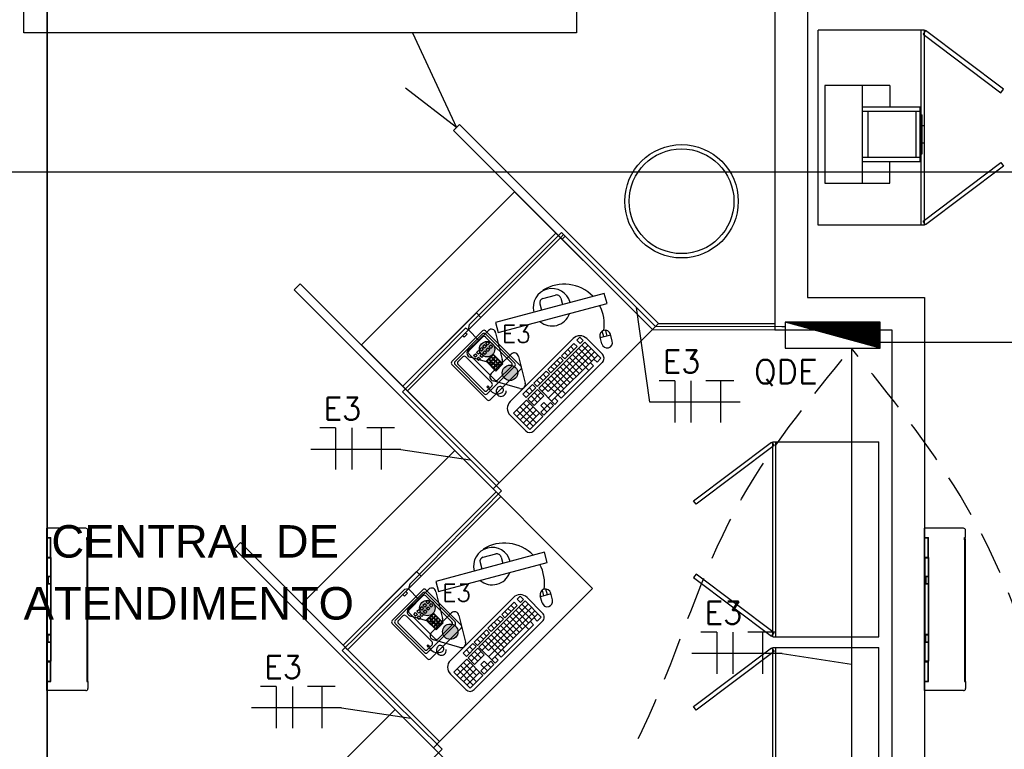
# Model space of a CAD drawing. Extents: x 86.2 to 137.2, y -250.8 to -221.5.
# Tile 5 of 15: x 102.8 to 107.4, y -239.5 to -236.2. Entities that reach past the tile are written whole.
import ezdxf
from ezdxf.enums import TextEntityAlignment as Align

# ---------------------------------------------------------------- set-up
doc = ezdxf.new("R2010")
doc.units = 0
doc.header["$MEASUREMENT"] = 0
doc.linetypes.add('HIDDEN', pattern=[0.375, 0.25, -0.125])
doc.layers.get('0').update_dxf_attribs({"linetype": 'CONTINUOUS'})
for name, color, linetype in [('CIRCUITOS', 2, 'CONTINUOUS'), ('LINHA', 40, 'CONTINUOUS'), ('paredes1', 8, 'CONTINUOUS'), ('QUADRO_DE_CIRCUITOS', 1, 'CONTINUOUS'), ('textos1', 4, 'CONTINUOUS'), ('TOMADAS_ENERGIA', 1, 'CONTINUOUS'), ('TUB_ELETRICA', 5, 'CONTINUOUS')]:
    doc.layers.add(name, color=color, linetype=linetype)
doc.styles.add('ROMANS', font='romans')
doc.styles.add('Texto Cota', font='arial.ttf')

# ---------------------------------------------------------------- blocks, each defined once
blk = doc.blocks.new('9e12KBtu')
at = {"layer": 'paredes1'}
for p, q in [((0.1937, 0.375), (0.0134, 0.375)), ((0.0134, -0.375), (0.0134, 0.375)), ((0.2034, 0.3322), (0.2034, 0.3653)), ((0.0134, 0.3322), (0.0324, 0.3322)), ((0.0154, 0.3302), (0.0304, 0.3302)), ((0.0154, 0.2415), (0.0154, 0.3302)), ((0.0304, 0.2415), (0.0304, 0.3302)), ((0.0324, 0.2395), (0.0324, 0.3322)), ((0.1981, 0.321), (0.1981, 0.3322)), ((0.1981, 0.3322), (0.2034, 0.3322)), ((0.1981, 0.3258), (0.2034, 0.3258)), ((0.1998, 0.321), (0.1981, 0.321)), ((0.1998, -0.322), (0.1998, 0.321)), ((0.2009, 0.332), (0.2009, 0.3322)), ((0.2009, 0.3258), (0.2009, 0.3322)), ((0.2012, 0.332), (0.2012, 0.3322)), ((0.2012, 0.3258), (0.2012, 0.3322)), ((0.2034, -0.3268), (0.2034, 0.3258)), ((0.0154, 0.2515), (0.0134, 0.2515)), ((0.0154, 0.2275), (0.0134, 0.2275)), ((0.0154, 0.2415), (0.0304, 0.2415)), ((0.0154, 0.2375), (0.0304, 0.2375)), ((0.0154, 0.2375), (0.0154, 0.1525)), ((0.0234, 0.2415), (0.0234, 0.2395)), ((0.0234, 0.2375), (0.0234, 0.2395)), ((0.0304, 0.2375), (0.0304, 0.1525)), ((0.0324, 0.2395), (0.0324, -0.2395)), ((0.0304, 0.1505), (0.0134, 0.1505)), ((0.0148, 0.1505), (0.0148, 0.1185)), ((0.0304, 0.1525), (0.0154, 0.1525)), ((0.02, 0.1505), (0.02, 0.1185)), ((0.0304, 0.1505), (0.0304, 0.1185)), ((0.0304, 0.1185), (0.0134, 0.1185)), ((0.0304, 0.1165), (0.0154, 0.1165)), ((0.0154, 0.1165), (0.0154, -0.1165)), ((0.0304, 0.1165), (0.0304, -0.2375)), ((0.0304, -0.1185), (0.0134, -0.1185)), ((0.0148, -0.1505), (0.0148, -0.1185)), ((0.0304, -0.1165), (0.0154, -0.1165)), ((0.02, -0.1505), (0.02, -0.1185)), ((0.0304, -0.1505), (0.0134, -0.1505)), ((0.0304, -0.1525), (0.0154, -0.1525)), ((0.0154, -0.1525), (0.0154, -0.2375)), ((0.0154, -0.2375), (0.0304, -0.2375)), ((0.0154, -0.2415), (0.0304, -0.2415)), ((0.0154, -0.3312), (0.0154, -0.2415)), ((0.0304, -0.3312), (0.0304, -0.2415)), ((0.0324, -0.3332), (0.0324, -0.2395)), ((0.0154, -0.3212), (0.0134, -0.3212)), ((0.0134, -0.3332), (0.0324, -0.3332)), ((0.0154, -0.3312), (0.0304, -0.3312)), ((0.0234, -0.3312), (0.0234, -0.3332)), ((0.1981, -0.322), (0.1981, -0.3332)), ((0.1998, -0.322), (0.1981, -0.322)), ((0.1981, -0.3268), (0.2034, -0.3268)), ((0.1981, -0.333), (0.1981, -0.3331)), ((0.1981, -0.3332), (0.2034, -0.3332)), ((0.2009, -0.3268), (0.2009, -0.3332)), ((0.2009, -0.333), (0.2009, -0.3332)), ((0.2012, -0.3268), (0.2012, -0.3332)), ((0.2012, -0.333), (0.2012, -0.3332)), ((0.2034, -0.3332), (0.2034, -0.3653)), ((0.1937, -0.375), (0.0134, -0.375))]:
    blk.add_line(p, q, dxfattribs=at)
for centre, start, end in [((0.1937, 0.3653), 0, 90), ((0.1937, -0.3653), 270, 0)]:
    blk.add_arc(centre, 0.00967, start, end, dxfattribs=at)
blk = doc.blocks.new('AREA')
at = {"style": 'Texto Cota'}
for tag, p in [('AREAS:COMODO', (0, 1.75)), ('AREAS:VALOR', (0, -1.25))]:
    blk.add_attdef(tag, text='', height=2, dxfattribs=at).set_placement(p, align=Align.MIDDLE_CENTER)
blk = doc.blocks.new('*X0')
at = {"color": 0, "linetype": 'Continuous'}
for p, q in [((0.12, 0), (0.12, 2.97)), ((0.25, 0), (0.25, 2.93)), ((0.37, 0), (0.37, 2.9)), ((0.5, 0), (0.5, 2.86)), ((0.62, 0), (0.62, 2.83)), ((0.75, 0), (0.75, 2.8)), ((0.87, 0), (0.87, 2.76)), ((1, 0), (1, 2.73)), ((1.12, 0), (1.12, 2.69)), ((1.25, 0), (1.25, 2.66)), ((1.37, 0), (1.37, 2.62)), ((1.5, 0), (1.5, 2.59)), ((1.62, 0), (1.62, 2.56)), ((1.75, 0), (1.75, 2.52)), ((1.87, 0), (1.87, 2.49)), ((2, 0), (2, 2.45)), ((2.12, 0), (2.12, 2.42)), ((2.25, 0), (2.25, 2.39)), ((2.37, 0), (2.37, 2.35)), ((2.5, 0), (2.5, 2.32)), ((2.62, 0), (2.62, 2.28)), ((2.75, 0), (2.75, 2.25)), ((2.87, 0), (2.87, 2.22)), ((3, 0), (3, 2.18)), ((3.12, 0), (3.12, 2.15)), ((3.25, 0), (3.25, 2.11)), ((3.37, 0), (3.37, 2.08)), ((3.5, 0), (3.5, 2.05)), ((3.62, 0), (3.62, 2.01)), ((3.75, 0), (3.75, 1.98)), ((3.87, 0), (3.87, 1.94)), ((4, 0), (4, 1.91)), ((4.12, 0), (4.12, 1.87)), ((4.25, 0), (4.25, 1.84)), ((4.37, 0), (4.37, 1.81)), ((4.5, 0), (4.5, 1.77)), ((4.62, 0), (4.62, 1.74)), ((4.75, 0), (4.75, 1.7)), ((4.87, 0), (4.87, 1.67)), ((5, 0), (5, 1.64)), ((5.12, 0), (5.12, 1.6)), ((5.25, 0), (5.25, 1.57)), ((5.37, 0), (5.37, 1.53)), ((5.5, 0), (5.5, 1.5)), ((5.62, 0), (5.62, 1.47)), ((5.75, 0), (5.75, 1.43)), ((5.87, 0), (5.87, 1.4)), ((6, 0), (6, 1.36)), ((6.12, 0), (6.12, 1.33)), ((6.25, 0), (6.25, 1.3)), ((6.37, 0), (6.37, 1.26)), ((6.5, 0), (6.5, 1.23)), ((6.62, 0), (6.62, 1.19)), ((6.75, 0), (6.75, 1.16)), ((6.87, 0), (6.87, 1.12)), ((7, 0), (7, 1.09)), ((7.12, 0), (7.12, 1.06)), ((7.25, 0), (7.25, 1.02)), ((7.37, 0), (7.37, 0.99)), ((7.5, 0), (7.5, 0.95)), ((7.62, 0), (7.62, 0.92)), ((7.75, 0), (7.75, 0.89)), ((7.87, 0), (7.87, 0.85)), ((8, 0), (8, 0.82)), ((8.12, 0), (8.12, 0.78)), ((8.25, 0), (8.25, 0.75)), ((8.37, 0), (8.37, 0.72)), ((8.5, 0), (8.5, 0.68)), ((8.62, 0), (8.62, 0.65)), ((8.75, 0), (8.75, 0.61)), ((8.87, 0), (8.87, 0.58)), ((9, 0), (9, 0.55)), ((9.12, 0), (9.12, 0.51)), ((9.25, 0), (9.25, 0.48)), ((9.37, 0), (9.37, 0.44)), ((9.5, 0), (9.5, 0.41)), ((9.62, 0), (9.62, 0.37)), ((9.75, 0), (9.75, 0.34)), ((9.87, 0), (9.87, 0.31)), ((10, 0), (10, 0.27)), ((10.12, 0), (10.12, 0.24)), ((10.25, 0), (10.25, 0.2)), ((10.38, 0), (10.38, 0.17)), ((10.5, 0), (10.5, 0.14)), ((10.62, 0), (10.62, 0.1)), ((10.75, 0), (10.75, 0.07)), ((10.88, 0), (10.88, 0.03))]:
    blk.add_line(p, q, dxfattribs=at)
blk = doc.blocks.new('QDC01')
at = {"linetype": 'Continuous'}
for p, q in [((5.47, 1.53), (-5.53, 1.53)), ((-5.53, 1.53), (-5.53, -1.47)), ((-5.53, 1.53), (5.47, -1.47)), ((5.47, -1.47), (5.47, 1.53)), ((-5.53, -1.47), (5.47, -1.47))]:
    blk.add_line(p, q, dxfattribs=at)
blk.add_blockref('*X0', (-5.53, -1.47), dxfattribs=at)
at = {"linetype": 'Continuous', "style": 'ROMANS', "flags": 8}
blk.add_attdef('002', text='', height=1.6, dxfattribs=at).set_placement((-0.27, 3.23), align=Align.MIDDLE_CENTER)
blk.add_attdef('020', text='', height=1.6, dxfattribs=at).set_placement((-0.03, -2.9), align=Align.MIDDLE_RIGHT)
blk = doc.blocks.new('T_INF_BAI_02')
h = blk.add_hatch(color=256)
h.paths.add_polyline_path([(0.707, 5.519, 1), (-0.717, 5.519, 1)])
h.paths.add_polyline_path([(0.707, 2.479, 1), (-0.717, 2.479, 1)])
for p, q in [((-1.617, 4.989), (-0.353, 7.179)), ((0.353, 7.179), (1.631, 4.965)), ((-1.617, 1.949), (-0.353, 4.139)), ((-1.297, 4.36), (1.28, 4.36)), ((0.353, 4.139), (1.631, 1.925)), ((-1.297, 1.32), (1.28, 1.32)), ((0, 0), (0, 1.32))]:
    blk.add_line(p, q)
for centre in [(-0.005, 5.519), (-0.005, 2.479)]:
    blk.add_circle(centre, 0.712)
for centre, start, end in [((0, 7.006), 26.04787, 153.95213), ((-1.302, 4.753), 143.13324, 270.77697), ((1.3, 4.753), 267.18113, 32.56886), ((0, 3.967), 26.04787, 153.95213), ((-1.302, 1.713), 143.13324, 270.77697), ((1.3, 1.713), 267.18113, 32.56886)]:
    blk.add_arc(centre, 0.393, start, end)
at = {"style": 'ROMANS', "flags": 8}
for tag, p in [('020', (-5.031, 2.198)), ('001', (3.561, 2.226))]:
    blk.add_attdef(tag, text='', height=1.6, dxfattribs=at).set_placement(p, align=Align.MIDDLE_CENTER)

msp = doc.modelspace()

# ---------------------------------------------------------------- linework, layer by layer
at = {"layer": 'CIRCUITOS'}
for p, q in [((105.8492, -237.8467), (105.7765, -237.8467)), ((105.8492, -237.8467), (105.8492, -238.0391)), ((105.9238, -237.8467), (105.9238, -238.0391)), ((105.9927, -237.8449), (106.1218, -237.8449)), ((106.0599, -237.8449), (106.0599, -238.0391)), ((104.2831, -238.0641), (104.2103, -238.0641)), ((104.2831, -238.0641), (104.2831, -238.2565)), ((104.3576, -238.0641), (104.3576, -238.2565)), ((104.4265, -238.0623), (104.5556, -238.0623)), ((104.4938, -238.0623), (104.4938, -238.2565)), ((106.0428, -239.0065), (105.97, -239.0065)), ((106.0428, -239.0065), (106.0428, -239.1989)), ((106.1173, -239.0065), (106.1173, -239.1989)), ((106.1862, -239.0047), (106.3153, -239.0047)), ((106.2535, -239.0047), (106.2535, -239.1989)), ((104.0092, -239.2573), (103.9365, -239.2573)), ((104.0092, -239.2573), (104.0092, -239.4497)), ((104.0838, -239.2573), (104.0838, -239.4497)), ((104.1527, -239.2554), (104.2817, -239.2554)), ((104.2199, -239.2554), (104.2199, -239.4497))]:
    msp.add_line(p, q, dxfattribs=at)
at = {"layer": 'LINHA'}
for p, q in [((104.6387, -236.2397), (104.8409, -236.6764)), ((104.8409, -236.6764), (104.605, -236.4946)), ((105.7343, -237.9454), (105.6717, -237.5076)), ((106.1507, -237.9454), (105.7343, -237.9454)), ((104.5845, -238.1628), (104.1681, -238.1628)), ((104.5845, -238.1628), (104.9047, -238.2114)), ((106.3442, -239.1052), (105.9278, -239.1052)), ((106.3442, -239.1052), (106.6644, -239.1538)), ((104.3107, -239.356), (103.8942, -239.356)), ((104.3107, -239.356), (104.6308, -239.4045))]:
    msp.add_line(p, q, dxfattribs=at)
msp.add_lwpolyline([(102.843, -235.5969), (105.3948, -235.5969), (105.3948, -236.2397), (102.843, -236.2397)], close=True, dxfattribs=at)
at = {"layer": 'paredes1'}
for p, q in [((102.9513, -242.2472), (102.9513, -232.0558)), ((102.9513, -232.2472), (102.9513, -242.2472)), ((106.3113, -232.3058), (106.3113, -237.6114)), ((106.4613, -232.3058), (106.4613, -237.4614)), ((105.2259, -237.4905), (105.2336, -237.5195)), ((105.2401, -237.4661), (105.2981, -237.4507)), ((105.3226, -237.465), (105.3302, -237.494)), ((106.4613, -237.4614), (107.0013, -237.4614)), ((107.0013, -237.4614), (107.0013, -242.2472)), ((105.7736, -237.5814), (106.3113, -237.5814)), ((104.8202, -237.7574), (104.9617, -237.616)), ((104.8344, -237.7574), (104.9617, -237.6302)), ((104.9758, -237.616), (105.1384, -237.7787)), ((104.9758, -237.6302), (105.1101, -237.7645)), ((105.5209, -237.6438), (105.5139, -237.6178)), ((105.5209, -237.6438), (105.5139, -237.6178)), ((105.537, -237.6395), (105.53, -237.6135)), ((105.537, -237.6395), (105.53, -237.6135)), ((105.7455, -237.6098), (106.3113, -237.6114)), ((106.3113, -237.6114), (106.8513, -237.6114)), ((106.8513, -237.6114), (106.8513, -242.2472)), ((104.898, -237.7079), (104.9617, -237.6443)), ((104.9758, -237.6443), (105.096, -237.7645)), ((104.9764, -237.6729), (104.9848, -237.6646)), ((104.9848, -237.6814), (104.9764, -237.6729)), ((104.9848, -237.6646), (104.9932, -237.673)), ((104.9932, -237.673), (104.9848, -237.6814)), ((105.3798, -237.6515), (105.0889, -237.9422)), ((105.4336, -237.6676), (105.2207, -237.8803)), ((105.3261, -237.7303), (105.3828, -237.6736)), ((105.3828, -237.6736), (105.3978, -237.6885)), ((105.397, -237.6594), (105.4112, -237.6452)), ((105.397, -237.6594), (105.412, -237.6743)), ((105.4112, -237.6452), (105.4262, -237.6601)), ((105.412, -237.6743), (105.4262, -237.6601)), ((105.4336, -237.6676), (105.5083, -237.7423)), ((105.5146, -237.7234), (105.4427, -237.6515)), ((105.5122, -237.6757), (105.5038, -237.6443)), ((105.5531, -237.6352), (105.5048, -237.6481)), ((105.5531, -237.6352), (105.5048, -237.6481)), ((105.5605, -237.6628), (105.5521, -237.6314)), ((105.5605, -237.6628), (105.5521, -237.6314)), ((104.934, -237.7154), (104.9424, -237.707)), ((104.9424, -237.7238), (104.934, -237.7154)), ((104.9424, -237.707), (104.9508, -237.7154)), ((104.9508, -237.7154), (104.9424, -237.7238)), ((104.9481, -237.7012), (104.9565, -237.6928)), ((104.9565, -237.7096), (104.9481, -237.7012)), ((104.9565, -237.6928), (104.9649, -237.7012)), ((104.9649, -237.7012), (104.9565, -237.7096)), ((104.9623, -237.6871), (104.9707, -237.6787)), ((104.9707, -237.6955), (104.9623, -237.6871)), ((104.9634, -237.7166), (104.9718, -237.7082)), ((104.9718, -237.725), (104.9634, -237.7166)), ((104.9707, -237.6787), (104.9791, -237.6871)), ((104.9791, -237.6871), (104.9707, -237.6955)), ((104.9718, -237.7082), (104.9802, -237.7166)), ((104.9802, -237.7166), (104.9718, -237.725)), ((104.9776, -237.7024), (104.986, -237.694)), ((104.986, -237.7108), (104.9776, -237.7024)), ((104.986, -237.694), (104.9944, -237.7024)), ((104.9944, -237.7024), (104.986, -237.7108)), ((104.9917, -237.6883), (105.0001, -237.6799)), ((105.0001, -237.6967), (104.9917, -237.6883)), ((105.0001, -237.6799), (105.0085, -237.6883)), ((105.0085, -237.6883), (105.0001, -237.6967)), ((105.4485, -237.6825), (105.2357, -237.8953)), ((105.4635, -237.6975), (105.2648, -237.896)), ((105.4784, -237.7124), (105.2655, -237.9252)), ((105.3403, -237.7161), (105.3552, -237.731)), ((105.341, -237.7452), (105.3978, -237.6885)), ((105.3545, -237.7019), (105.3694, -237.7169)), ((105.3686, -237.6877), (105.3836, -237.7027)), ((105.391, -237.7101), (105.4508, -237.7699)), ((105.4052, -237.696), (105.4643, -237.7551)), ((105.4194, -237.6818), (105.4791, -237.7415)), ((104.8485, -237.7574), (104.8697, -237.7362)), ((105.0041, -237.8564), (104.8839, -237.7362)), ((105.0182, -237.8423), (104.898, -237.7221)), ((104.9198, -237.7295), (104.9282, -237.7211)), ((104.9282, -237.7379), (104.9198, -237.7295)), ((104.9282, -237.7211), (104.9366, -237.7295)), ((104.9366, -237.7295), (104.9282, -237.7379)), ((104.9351, -237.7448), (104.9435, -237.7364)), ((104.9435, -237.7532), (104.9351, -237.7448)), ((104.9435, -237.7364), (104.9519, -237.7448)), ((104.9519, -237.7448), (104.9435, -237.7532)), ((104.9493, -237.7307), (104.9577, -237.7223)), ((104.9577, -237.7391), (104.9493, -237.7307)), ((104.9577, -237.7223), (104.9661, -237.7307)), ((104.9661, -237.7307), (104.9577, -237.7391)), ((104.9777, -237.7561), (105.0105, -237.7233)), ((105.023, -237.8014), (104.9777, -237.7561)), ((104.9821, -237.7558), (104.9905, -237.7474)), ((104.9905, -237.7642), (104.9821, -237.7558)), ((104.9905, -237.7474), (104.9989, -237.7558)), ((104.9989, -237.7558), (104.9905, -237.7642)), ((104.9924, -237.7662), (105.0008, -237.7578)), ((105.0008, -237.7746), (104.9924, -237.7662)), ((104.9925, -237.7455), (105.0009, -237.7371)), ((105.0009, -237.7539), (104.9925, -237.7455)), ((105.0008, -237.7578), (105.0092, -237.7662)), ((105.0092, -237.7662), (105.0008, -237.7746)), ((105.0009, -237.7371), (105.0093, -237.7455)), ((105.0093, -237.7455), (105.0009, -237.7539)), ((105.0028, -237.7351), (105.0112, -237.7267)), ((105.0112, -237.7435), (105.0028, -237.7351)), ((105.0028, -237.7558), (105.0112, -237.7474)), ((105.0112, -237.7642), (105.0028, -237.7558)), ((105.0105, -237.7233), (105.0558, -237.7687)), ((105.0112, -237.7267), (105.0196, -237.7351)), ((105.0196, -237.7351), (105.0112, -237.7435)), ((105.0112, -237.7474), (105.0196, -237.7558)), ((105.0196, -237.7558), (105.0112, -237.7642)), ((105.0132, -237.7454), (105.0216, -237.737)), ((105.0216, -237.7539), (105.0132, -237.7454)), ((105.0132, -237.7662), (105.0216, -237.7578)), ((105.0216, -237.7746), (105.0132, -237.7662)), ((105.0216, -237.737), (105.03, -237.7455)), ((105.03, -237.7455), (105.0216, -237.7539)), ((105.0216, -237.7578), (105.03, -237.7662)), ((105.03, -237.7662), (105.0216, -237.7746)), ((105.0236, -237.7558), (105.032, -237.7474)), ((105.032, -237.7642), (105.0236, -237.7558)), ((105.032, -237.7474), (105.0404, -237.7558)), ((105.0404, -237.7558), (105.032, -237.7642)), ((105.0345, -237.7668), (105.0429, -237.7584)), ((105.0429, -237.7584), (105.0513, -237.7668)), ((105.5145, -237.7612), (105.1985, -238.077)), ((105.2625, -237.7938), (105.3192, -237.7371)), ((105.2774, -237.8088), (105.3342, -237.752)), ((105.4933, -237.7273), (105.2805, -237.9401)), ((105.2909, -237.7655), (105.3058, -237.7804)), ((105.3051, -237.7513), (105.32, -237.7662)), ((105.3192, -237.7371), (105.3342, -237.752)), ((105.3261, -237.7303), (105.341, -237.7452)), ((105.3485, -237.7527), (105.4082, -237.8124)), ((105.3627, -237.7385), (105.4224, -237.7983)), ((105.3769, -237.7243), (105.4515, -237.799)), ((105.4583, -237.7624), (105.4732, -237.7773)), ((105.475, -237.7457), (105.4899, -237.7606)), ((105.5083, -237.7423), (105.4899, -237.7606)), ((104.9828, -237.9342), (104.8202, -237.7715)), ((104.9687, -237.9059), (104.8344, -237.7715)), ((104.9687, -237.8918), (104.8485, -237.7715)), ((105.1101, -237.7787), (104.9828, -237.9059)), ((105.1384, -237.7928), (104.997, -237.9342)), ((105.0028, -237.7766), (105.0112, -237.7682)), ((105.0112, -237.785), (105.0028, -237.7766)), ((105.0112, -237.7682), (105.0196, -237.7766)), ((105.0196, -237.7766), (105.0112, -237.785)), ((105.0137, -237.7875), (105.0221, -237.7791)), ((105.0221, -237.7959), (105.0137, -237.7875)), ((105.0221, -237.7791), (105.0305, -237.7875)), ((105.0305, -237.7875), (105.0221, -237.7959)), ((105.0558, -237.7687), (105.023, -237.8014)), ((105.0241, -237.7771), (105.0325, -237.7687)), ((105.0325, -237.7856), (105.0241, -237.7771)), ((105.096, -237.7787), (105.0323, -237.8423)), ((105.0325, -237.7687), (105.0409, -237.7772)), ((105.0409, -237.7772), (105.0325, -237.7856)), ((105.0429, -237.7752), (105.0345, -237.7668)), ((105.0513, -237.7668), (105.0429, -237.7752)), ((105.1984, -237.8579), (105.2551, -237.8012)), ((105.2551, -237.8012), (105.27, -237.8161)), ((105.2625, -237.7938), (105.2774, -237.8088)), ((105.2767, -237.7797), (105.2916, -237.7946)), ((105.2917, -237.8094), (105.3514, -237.8692)), ((105.3059, -237.7952), (105.3656, -237.855)), ((105.3201, -237.7811), (105.3798, -237.8408)), ((105.3343, -237.7669), (105.394, -237.8266)), ((105.4732, -237.7773), (105.344, -237.9065)), ((105.2125, -237.8437), (105.2275, -237.8587)), ((105.2133, -237.8729), (105.27, -237.8161)), ((105.2267, -237.8296), (105.2417, -237.8445)), ((105.2409, -237.8154), (105.2559, -237.8303)), ((105.2491, -237.852), (105.3238, -237.9267)), ((105.2633, -237.8378), (105.323, -237.8975)), ((105.2775, -237.8236), (105.3372, -237.8834)), ((104.9811, -237.8738), (104.9853, -237.8696)), ((104.9878, -237.8806), (104.9811, -237.8738)), ((105.004, -237.8706), (104.9828, -237.8918)), ((104.9853, -237.8696), (104.992, -237.8764)), ((104.992, -237.8764), (104.9878, -237.8806)), ((105.1479, -237.9083), (105.1928, -237.8635)), ((105.1629, -237.9233), (105.2077, -237.8785)), ((105.1778, -237.9083), (105.1629, -237.8934)), ((105.2151, -237.8859), (105.1703, -237.9307)), ((105.1927, -237.8934), (105.1778, -237.8785)), ((105.2301, -237.9009), (105.1853, -237.9457)), ((105.1928, -237.8635), (105.2077, -237.8785)), ((105.1984, -237.8579), (105.2133, -237.8729)), ((105.2301, -237.9307), (105.2002, -237.9009)), ((105.2151, -237.8859), (105.245, -237.9158)), ((105.2207, -237.8803), (105.2954, -237.955)), ((105.2349, -237.8662), (105.2648, -237.896)), ((105.329, -237.8916), (105.344, -237.9065)), ((105.1647, -237.9363), (105.105, -237.996)), ((105.1629, -237.9233), (105.1479, -237.9083)), ((105.2394, -238.011), (105.1647, -237.9363)), ((105.2002, -237.9606), (105.1703, -237.9307)), ((105.2151, -237.9457), (105.1853, -237.9158)), ((105.245, -237.9158), (105.2002, -237.9606)), ((105.2749, -237.9457), (105.2301, -237.9905)), ((105.245, -237.9457), (105.2301, -237.9606)), ((105.2749, -237.9756), (105.245, -237.9457)), ((105.2749, -237.9457), (105.2898, -237.9606)), ((105.2947, -237.9259), (105.3096, -237.9408)), ((105.3096, -237.9408), (105.2954, -237.955)), ((105.344, -237.9065), (105.3238, -237.9267)), ((105.1797, -237.9513), (105.1199, -238.011)), ((105.1946, -238.0558), (105.1199, -237.9811)), ((105.1946, -237.9662), (105.1348, -238.0259)), ((105.2095, -238.0409), (105.1349, -237.9662)), ((105.2095, -238.011), (105.1498, -237.9513)), ((105.2095, -237.9811), (105.1498, -238.0409)), ((105.2599, -237.9905), (105.2301, -237.9606)), ((105.245, -238.0054), (105.2301, -237.9905)), ((105.2898, -237.9606), (105.245, -238.0054)), ((105.1608, -238.077), (105.0889, -238.0051)), ((105.1796, -238.0707), (105.105, -237.996)), ((105.2244, -237.9961), (105.1647, -238.0558)), ((105.2394, -238.011), (105.1796, -238.0707)), ((104.9642, -238.6612), (105.0223, -238.6459)), ((105.0467, -238.6601), (105.0544, -238.6891)), ((104.95, -238.6857), (104.9577, -238.7147)), ((104.5443, -238.9525), (104.6858, -238.8112)), ((104.6999, -238.8112), (104.8625, -238.9739)), ((105.2611, -238.8346), (105.2541, -238.8086)), ((105.2611, -238.8346), (105.2541, -238.8086)), ((104.5585, -238.9526), (104.6858, -238.8253)), ((104.6221, -238.9031), (104.6858, -238.8395)), ((104.6999, -238.8253), (104.8343, -238.9597)), ((104.6999, -238.8395), (104.8201, -238.9597)), ((105.1039, -238.8466), (104.813, -239.1374)), ((105.1211, -238.8545), (105.1353, -238.8403)), ((105.1211, -238.8545), (105.1361, -238.8695)), ((105.1353, -238.8403), (105.1503, -238.8553)), ((105.1361, -238.8695), (105.1503, -238.8553)), ((105.2387, -238.9186), (105.1668, -238.8466)), ((105.2363, -238.8709), (105.2279, -238.8395)), ((105.2772, -238.8303), (105.2289, -238.8433)), ((105.2772, -238.8303), (105.2289, -238.8433)), ((105.245, -238.8389), (105.238, -238.8129)), ((105.245, -238.8389), (105.238, -238.8129)), ((105.2846, -238.8579), (105.2762, -238.8266)), ((105.2846, -238.8579), (105.2762, -238.8266)), ((104.6581, -238.9105), (104.6665, -238.9021)), ((104.6665, -238.9021), (104.6749, -238.9105)), ((104.6722, -238.8964), (104.6806, -238.888)), ((104.6806, -238.9048), (104.6722, -238.8964)), ((104.6806, -238.888), (104.689, -238.8964)), ((104.689, -238.8964), (104.6806, -238.9048)), ((104.6864, -238.8822), (104.6948, -238.8738)), ((104.6948, -238.8907), (104.6864, -238.8822)), ((104.6948, -238.8738), (104.7032, -238.8823)), ((104.7032, -238.8823), (104.6948, -238.8907)), ((104.7005, -238.8681), (104.7089, -238.8597)), ((104.7089, -238.8765), (104.7005, -238.8681)), ((104.7017, -238.8976), (104.7101, -238.8892)), ((104.7101, -238.906), (104.7017, -238.8976)), ((104.7089, -238.8597), (104.7173, -238.8681)), ((104.7173, -238.8681), (104.7089, -238.8765)), ((104.7101, -238.8892), (104.7185, -238.8976)), ((104.7185, -238.8976), (104.7101, -238.906)), ((104.7158, -238.8834), (104.7242, -238.875)), ((104.7242, -238.8919), (104.7158, -238.8834)), ((104.7242, -238.875), (104.7326, -238.8835)), ((104.7326, -238.8835), (104.7242, -238.8919)), ((105.1577, -238.8628), (104.9449, -239.0755)), ((105.1727, -238.8777), (104.9598, -239.0904)), ((105.1876, -238.8926), (104.9889, -239.0912)), ((105.0502, -238.9254), (105.1069, -238.8687)), ((105.0651, -238.9404), (105.1219, -238.8836)), ((105.0786, -238.8971), (105.0935, -238.912)), ((105.0928, -238.8829), (105.1077, -238.8978)), ((105.1069, -238.8687), (105.1219, -238.8836)), ((105.1293, -238.8911), (105.1884, -238.9502)), ((105.1435, -238.8769), (105.2033, -238.9367)), ((105.1577, -238.8628), (105.2324, -238.9374)), ((104.5726, -238.9526), (104.5938, -238.9314)), ((104.7282, -239.0516), (104.608, -238.9314)), ((104.7423, -239.0375), (104.6221, -238.9172)), ((104.6439, -238.9247), (104.6523, -238.9163)), ((104.6523, -238.9331), (104.6439, -238.9247)), ((104.6523, -238.9163), (104.6607, -238.9247)), ((104.6607, -238.9247), (104.6523, -238.9331)), ((104.6665, -238.9189), (104.6581, -238.9105)), ((104.6593, -238.94), (104.6677, -238.9316)), ((104.6677, -238.9484), (104.6593, -238.94)), ((104.6749, -238.9105), (104.6665, -238.9189)), ((104.6677, -238.9316), (104.6761, -238.94)), ((104.6761, -238.94), (104.6677, -238.9484)), ((104.6734, -238.9259), (104.6818, -238.9175)), ((104.6818, -238.9343), (104.6734, -238.9259)), ((104.6818, -238.9175), (104.6902, -238.9259)), ((104.6902, -238.9259), (104.6818, -238.9343)), ((104.6875, -238.9117), (104.6959, -238.9033)), ((104.6959, -238.9201), (104.6875, -238.9117)), ((104.6959, -238.9033), (104.7044, -238.9117)), ((104.7044, -238.9117), (104.6959, -238.9201)), ((104.7018, -238.9512), (104.7346, -238.9184)), ((104.7062, -238.951), (104.7146, -238.9426)), ((104.7146, -238.9426), (104.723, -238.951)), ((104.7166, -238.9406), (104.725, -238.9322)), ((104.725, -238.949), (104.7166, -238.9406)), ((104.725, -238.9322), (104.7334, -238.9406)), ((104.7334, -238.9406), (104.725, -238.949)), ((104.7269, -238.951), (104.7353, -238.9426)), ((104.727, -238.9302), (104.7354, -238.9218)), ((104.7353, -238.9386), (104.727, -238.9302)), ((104.7346, -238.9184), (104.7799, -238.9638)), ((104.7438, -238.9302), (104.7353, -238.9386)), ((104.7353, -238.9426), (104.7437, -238.951)), ((104.7354, -238.9218), (104.7438, -238.9302)), ((104.7373, -238.9406), (104.7457, -238.9322)), ((104.7457, -238.949), (104.7373, -238.9406)), ((104.7457, -238.9322), (104.7541, -238.9406)), ((104.7541, -238.9406), (104.7457, -238.949)), ((104.7477, -238.951), (104.7561, -238.9426)), ((104.7561, -238.9426), (104.7645, -238.951)), ((104.9866, -238.989), (105.0434, -238.9323)), ((105.2025, -238.9076), (104.9896, -239.1203)), ((105.0015, -239.0039), (105.0583, -238.9472)), ((105.2174, -238.9225), (105.0046, -239.1352)), ((105.0292, -238.9464), (105.0441, -238.9614)), ((105.0434, -238.9323), (105.0583, -238.9472)), ((105.0502, -238.9254), (105.0651, -238.9404)), ((105.0644, -238.9113), (105.0793, -238.9262)), ((105.0726, -238.9479), (105.1323, -239.0076)), ((105.0868, -238.9337), (105.1465, -238.9934)), ((105.101, -238.9195), (105.1756, -238.9942)), ((105.1152, -238.9053), (105.1749, -238.9651)), ((105.1991, -238.9408), (105.214, -238.9558)), ((105.2324, -238.9374), (105.214, -238.9558)), ((104.7069, -239.1294), (104.5443, -238.9667)), ((104.6928, -239.1011), (104.5585, -238.9667)), ((104.6928, -239.0869), (104.5726, -238.9667)), ((104.7472, -238.9966), (104.7018, -238.9512)), ((104.7146, -238.9594), (104.7062, -238.951)), ((104.8342, -238.9738), (104.7069, -239.1011)), ((104.723, -238.951), (104.7146, -238.9594)), ((104.7165, -238.9614), (104.7249, -238.953)), ((104.7249, -238.9698), (104.7165, -238.9614)), ((104.8625, -238.988), (104.7211, -239.1294)), ((104.7249, -238.953), (104.7333, -238.9614)), ((104.7333, -238.9614), (104.7249, -238.9698)), ((104.7353, -238.9594), (104.7269, -238.951)), ((104.7269, -238.9718), (104.7353, -238.9634)), ((104.7353, -238.9802), (104.7269, -238.9718)), ((104.7437, -238.951), (104.7353, -238.9594)), ((104.7353, -238.9634), (104.7437, -238.9718)), ((104.7437, -238.9718), (104.7353, -238.9802)), ((104.7373, -238.9614), (104.7457, -238.953)), ((104.7457, -238.9698), (104.7373, -238.9614)), ((104.7378, -238.9827), (104.7462, -238.9743)), ((104.7462, -238.9911), (104.7378, -238.9827)), ((104.7457, -238.953), (104.7541, -238.9614)), ((104.7541, -238.9614), (104.7457, -238.9698)), ((104.7462, -238.9743), (104.7546, -238.9827)), ((104.7546, -238.9827), (104.7462, -238.9911)), ((104.7799, -238.9638), (104.7472, -238.9966)), ((104.7561, -238.9594), (104.7477, -238.951)), ((104.7482, -238.9723), (104.7566, -238.9639)), ((104.7566, -238.9807), (104.7482, -238.9723)), ((104.7645, -238.951), (104.7561, -238.9594)), ((104.8201, -238.9738), (104.7564, -239.0375)), ((104.7566, -238.9639), (104.765, -238.9723)), ((104.765, -238.9723), (104.7566, -238.9807)), ((104.7586, -238.9619), (104.767, -238.9535)), ((104.767, -238.9703), (104.7586, -238.9619)), ((104.767, -238.9535), (104.7754, -238.9619)), ((104.7754, -238.9619), (104.767, -238.9703)), ((105.2387, -238.9563), (104.9226, -239.2722)), ((104.9866, -238.989), (105.0015, -239.0039)), ((105.0008, -238.9748), (105.0157, -238.9898)), ((105.015, -238.9606), (105.0299, -238.9756)), ((105.03, -238.9904), (105.0897, -239.0502)), ((105.0442, -238.9762), (105.1039, -239.036)), ((105.0584, -238.962), (105.1181, -239.0218)), ((105.1973, -238.9725), (105.0681, -239.1017)), ((105.1824, -238.9576), (105.1973, -238.9725)), ((104.9225, -239.0531), (104.9792, -238.9964)), ((104.9367, -239.0389), (104.9516, -239.0538)), ((104.9374, -239.068), (104.9942, -239.0113)), ((104.9508, -239.0247), (104.9658, -239.0397)), ((104.965, -239.0105), (104.98, -239.0255)), ((104.9792, -238.9964), (104.9942, -239.0113)), ((104.9874, -239.0329), (105.0471, -239.0927)), ((105.0016, -239.0188), (105.0613, -239.0785)), ((105.0158, -239.0046), (105.0755, -239.0643)), ((104.7052, -239.069), (104.7094, -239.0648)), ((104.712, -239.0757), (104.7052, -239.069)), ((104.7282, -239.0657), (104.7069, -239.0869)), ((104.7094, -239.0648), (104.7162, -239.0715)), ((104.7162, -239.0715), (104.712, -239.0757)), ((104.872, -239.1035), (104.9169, -239.0587)), ((104.887, -239.1184), (104.9318, -239.0736)), ((104.9393, -239.0811), (104.8944, -239.1259)), ((104.9169, -239.0886), (104.9019, -239.0736)), ((104.9169, -239.0587), (104.9318, -239.0736)), ((104.9225, -239.0531), (104.9374, -239.068)), ((104.9393, -239.0811), (104.9691, -239.111)), ((104.9449, -239.0755), (105.0195, -239.1502)), ((104.959, -239.0613), (104.9889, -239.0912)), ((104.9732, -239.0471), (105.0479, -239.1218)), ((104.887, -239.1184), (104.872, -239.1035)), ((104.9019, -239.1035), (104.887, -239.0885)), ((104.9243, -239.1558), (104.8944, -239.1259)), ((104.9542, -239.096), (104.9094, -239.1408)), ((104.9392, -239.1408), (104.9094, -239.111)), ((104.9542, -239.1259), (104.9243, -239.096)), ((104.9691, -239.111), (104.9243, -239.1558)), ((105.0188, -239.1211), (105.0337, -239.136)), ((105.0681, -239.1017), (105.0479, -239.1218)), ((105.0531, -239.0867), (105.0681, -239.1017)), ((104.8888, -239.1315), (104.8291, -239.1912)), ((104.9038, -239.1464), (104.844, -239.2061)), ((104.9187, -239.1614), (104.8589, -239.2211)), ((104.9336, -239.236), (104.859, -239.1613)), ((104.9336, -239.2062), (104.8739, -239.1464)), ((104.9635, -239.2062), (104.8888, -239.1315)), ((104.999, -239.1408), (104.9542, -239.1856)), ((104.9691, -239.1408), (104.9542, -239.1558)), ((104.984, -239.1856), (104.9542, -239.1558)), ((104.999, -239.1707), (104.9691, -239.1408)), ((105.0139, -239.1558), (104.9691, -239.2006)), ((104.999, -239.1408), (105.0139, -239.1558)), ((105.0337, -239.136), (105.0195, -239.1502)), ((104.8849, -239.2722), (104.813, -239.2002)), ((104.9037, -239.2659), (104.8291, -239.1912)), ((104.9187, -239.251), (104.844, -239.1763)), ((104.9336, -239.1763), (104.8739, -239.236)), ((104.9486, -239.1912), (104.8888, -239.251)), ((104.9635, -239.2062), (104.9037, -239.2659)), ((104.9691, -239.2006), (104.9542, -239.1856))]:
    msp.add_line(p, q, dxfattribs=at)
at = {"layer": 'paredes1', "ltscale": 10}
for p, q in [((106.5113, -237.1277), (106.5113, -236.2277)), ((107.0013, -236.2277), (106.5113, -236.2277)), ((106.9873, -237.1277), (106.9873, -236.2277)), ((107.0013, -237.1277), (107.0013, -236.2277)), ((106.8413, -236.4833), (106.5413, -236.4833)), ((106.5413, -236.4833), (106.5413, -236.9333)), ((106.7149, -236.4833), (106.7149, -236.9333)), ((106.8413, -236.4833), (106.8413, -236.5833)), ((106.9813, -236.5833), (106.7149, -236.5833)), ((106.9813, -236.8333), (106.9813, -236.5833)), ((106.9813, -236.6033), (106.7149, -236.6033)), ((106.7409, -236.6033), (106.7409, -236.8133)), ((106.9627, -236.6033), (106.9627, -236.8133)), ((106.9813, -236.6183), (106.9913, -236.6183)), ((106.9913, -236.7983), (106.9913, -236.6183)), ((106.9913, -236.6683), (107.0013, -236.6683)), ((107.0013, -236.7483), (107.0013, -236.6683)), ((106.9913, -236.7483), (107.0013, -236.7483)), ((106.9813, -236.7983), (106.9913, -236.7983)), ((106.7149, -236.8133), (106.9813, -236.8133)), ((106.7149, -236.8333), (106.9813, -236.8333)), ((106.8413, -236.9333), (106.8413, -236.8333)), ((106.5413, -236.9333), (106.8413, -236.9333)), ((107.0013, -237.1277), (106.5113, -237.1277)), ((107.0013, -237.1277), (106.5113, -237.1277)), ((106.3014, -238.1277), (106.7914, -238.1277)), ((106.3014, -239.0277), (106.3014, -238.1277)), ((106.3154, -239.0277), (106.3154, -238.1277)), ((106.7914, -239.0277), (106.7914, -238.1277)), ((106.3014, -239.0277), (106.7914, -239.0277)), ((106.3014, -239.0277), (106.7914, -239.0277)), ((106.3014, -239.0777), (106.7914, -239.0777)), ((106.3014, -239.9777), (106.3014, -239.0777)), ((106.3154, -239.9777), (106.3154, -239.0777)), ((106.7914, -239.9777), (106.7914, -239.0777))]:
    msp.add_line(p, q, dxfattribs=at)
at = {"layer": 'paredes1'}
for points in [[(107.3666, -236.5006), (107.0073, -236.2297), (106.9953, -236.2457), (107.3546, -236.5166)], [(104.8551, -236.6623), (104.8268, -236.6906), (105.7454, -237.6097), (105.7736, -237.5814)], [(104.8268, -236.6906), (104.8551, -236.6623), (105.7736, -237.5814), (105.7454, -237.6097)], [(107.3666, -236.8547), (107.0073, -237.1257), (106.9953, -237.1097), (107.3546, -236.8388)], [(105.1096, -236.9735), (105.7455, -237.6098), (105.0385, -238.317), (104.4025, -237.6806)], [(105.3216, -237.1857), (105.3287, -237.1927), (105.3428, -237.1786), (105.3357, -237.1715)], [(104.1199, -237.3979), (104.0916, -237.4262), (105.0102, -238.3453), (105.0385, -238.317)], [(104.0916, -237.4262), (104.1199, -237.3979), (105.0385, -238.317), (105.0102, -238.3453)], [(105.0339, -237.6239), (105.5361, -237.4895), (105.5236, -237.4429), (105.0215, -237.5773)], [(104.6145, -237.8928), (104.954, -237.5535), (104.9328, -237.5323), (104.5933, -237.8716)], [(104.8833, -237.6242), (104.8903, -237.6312), (104.8762, -237.6454), (104.8691, -237.6383)], [(105.9361, -238.4006), (106.2954, -238.1297), (106.3075, -238.1457), (105.9482, -238.4166)], [(104.8337, -238.1687), (105.4696, -238.805), (104.7626, -239.5122), (104.1266, -238.8758)], [(103.844, -238.5931), (103.8157, -238.6213), (104.7343, -239.5404), (104.7626, -239.5122)], [(103.8157, -238.6213), (103.844, -238.5931), (104.7626, -239.5122), (104.7343, -239.5404)], [(104.758, -238.8191), (105.2602, -238.6847), (105.2477, -238.6381), (104.7456, -238.7725)], [(104.3386, -239.088), (104.6781, -238.7486), (104.6569, -238.7274), (104.3174, -239.0668)], [(105.9361, -238.7547), (106.2954, -239.0256), (106.3075, -239.0097), (105.9482, -238.7388)], [(104.6074, -238.8193), (104.6144, -238.8264), (104.6003, -238.8405), (104.5932, -238.8335)], [(105.9361, -239.3506), (106.2954, -239.0797), (106.3075, -239.0956), (105.9482, -239.3666)], [(104.5578, -239.3638), (105.1937, -240.0002), (104.4867, -240.7073), (103.8507, -240.0709)]]:
    msp.add_lwpolyline(points, close=True, dxfattribs=at)
for points in [[(105.3004, -237.1645), (104.5933, -237.8716)], [(105.3216, -237.1857), (104.6145, -237.8928)], [(105.0245, -238.3596), (104.3174, -239.0668)], [(105.0457, -238.3808), (104.3386, -239.088)]]:
    msp.add_lwpolyline(points, dxfattribs=at)
at = {"layer": 'paredes1', "elevation": 0}
for points in [[(104.99, -237.8788, 0.405771), (105.0449, -237.9037, 0.557714), (105.055, -237.8793, 0.557828), (105.0286, -237.8812, 0.530899), (105.0409, -237.9172, 0.530978), (105.0698, -237.8924, 0.242623)], [(104.7141, -239.074, 0.405771), (104.769, -239.0989, 0.557714), (104.7791, -239.0744, 0.557828), (104.7527, -239.0763, 0.530899), (104.765, -239.1124, 0.530978), (104.7939, -239.0876, 0.242623)]]:
    msp.add_lwpolyline(points, format="xyb", dxfattribs=at)
at = {"layer": 'paredes1'}
for radius in [0.2618, 0.2418]:
    msp.add_circle((105.8804, -237.0175), radius, dxfattribs=at)
for centre, radius, start, end in [((105.3384, -237.5855), 0.1852, 44.0088, 121.9558), ((105.2819, -237.5067), 0.0864, 14.7891, 194.7891), ((105.2452, -237.4854), 0.02, 104.7891, 194.7891), ((105.3032, -237.4701), 0.02, 14.7891, 104.7891), ((105.2819, -237.5067), 0.0864, 230.1338, 339.4443), ((105.3384, -237.5855), 0.1852, 351.2361, 27.9711), ((104.9688, -237.6231), 0.01, 44.9833, 134.9833), ((104.9688, -237.6372), 0.01, 44.9833, 134.9833), ((105.5279, -237.6379), 0.025, 104.9833, 194.9833), ((105.5279, -237.6379), 0.025, 104.9833, 194.9833), ((105.5279, -237.6379), 0.025, 14.9833, 104.9833), ((105.5279, -237.6379), 0.025, 14.9833, 104.9833), ((104.9688, -237.6514), 0.01, 44.9833, 134.9833), ((105.4112, -237.6829, 0), 0.0445, 44.9833, 134.9833), ((105.5363, -237.6692), 0.025, 284.9833, 14.9833), ((105.5363, -237.6692), 0.025, 284.9833, 14.9833), ((104.9051, -237.715), 0.01, 134.9833, 224.9833), ((105.5363, -237.6692), 0.025, 194.9833, 284.9833), ((104.8273, -237.7645), 0.01, 134.9833, 224.9833), ((104.8414, -237.7645), 0.01, 134.9833, 224.9833), ((104.8556, -237.7645), 0.01, 134.9833, 224.9833), ((104.8768, -237.7433), 0.01, 44.9833, 134.9833), ((105.0889, -237.7716), 0.01, 314.9833, 44.9833), ((105.1031, -237.7716), 0.01, 314.9833, 44.9833), ((105.4957, -237.7423, 0), 0.0267, 314.9833, 44.9833), ((105.1314, -237.7858), 0.01, 314.9833, 44.9833), ((104.997, -237.8635), 0.01, 314.9833, 44.9833), ((105.0253, -237.8352), 0.01, 224.9833, 314.9833), ((104.9758, -237.8847), 0.01, 224.9833, 314.9833), ((104.9758, -237.8989), 0.01, 224.9833, 314.9833), ((104.9899, -237.9271), 0.01, 224.9833, 314.9833), ((105.1203, -237.9736, 0), 0.0445, 134.9833, 224.9833), ((105.1796, -238.0582, 0), 0.0267, 224.9833, 314.9833), ((105.006, -238.7019), 0.0864, 14.7891, 194.7891), ((105.0625, -238.7807), 0.1852, 44.0088, 121.9558), ((104.9693, -238.6805), 0.02, 104.7891, 194.7891), ((105.0274, -238.6652), 0.02, 14.7891, 104.7891), ((105.0625, -238.7807), 0.1852, 351.2361, 27.9711), ((105.006, -238.7019), 0.0864, 230.1338, 339.4443), ((104.6929, -238.8182), 0.01, 44.9833, 134.9833), ((105.252, -238.833), 0.025, 104.9833, 194.9833), ((105.252, -238.833), 0.025, 104.9833, 194.9833), ((105.252, -238.833), 0.025, 14.9833, 104.9833), ((105.252, -238.833), 0.025, 14.9833, 104.9833), ((104.6929, -238.8324), 0.01, 44.9833, 134.9833), ((104.6929, -238.8465), 0.01, 44.9833, 134.9833), ((105.1353, -238.8781, 0), 0.0445, 44.9833, 134.9833), ((104.6292, -238.9101), 0.01, 134.9833, 224.9833), ((105.2604, -238.8644), 0.025, 194.9833, 284.9833), ((105.2604, -238.8644), 0.025, 284.9833, 14.9833), ((105.2604, -238.8644), 0.025, 284.9833, 14.9833), ((104.6009, -238.9384), 0.01, 44.9833, 134.9833), ((105.2198, -238.9374, 0), 0.0267, 314.9833, 44.9833), ((104.5514, -238.9596), 0.01, 134.9833, 224.9833), ((104.5656, -238.9596), 0.01, 134.9833, 224.9833), ((104.5797, -238.9596), 0.01, 134.9833, 224.9833), ((104.813, -238.9668), 0.01, 314.9833, 44.9833), ((104.8272, -238.9668), 0.01, 314.9833, 44.9833), ((104.8555, -238.9809), 0.01, 314.9833, 44.9833), ((104.7494, -239.0304), 0.01, 224.9833, 314.9833), ((104.7211, -239.0587), 0.01, 314.9833, 44.9833), ((104.6999, -239.0799), 0.01, 224.9833, 314.9833), ((104.6999, -239.094), 0.01, 224.9833, 314.9833), ((104.714, -239.1223), 0.01, 224.9833, 314.9833), ((104.8444, -239.1688, 0), 0.0445, 134.9833, 224.9833), ((104.9037, -239.2533, 0), 0.0267, 224.9833, 314.9833)]:
    msp.add_arc(centre, radius, start, end, dxfattribs=at)
at = {"layer": 'TUB_ELETRICA'}
msp.add_line((106.6644, -237.696), (106.6644, -240.7658), dxfattribs=at)
for points in [[(119.2761, -242.1507), (119.2761, -236.8832), (100.0029, -236.8832)], [(104.8961, -237.6112), (104.9014, -237.5862), (105.326, -237.1618)], [(106.3579, -237.597), (106.3438, -237.5971), (105.7595, -237.5955), (105.326, -237.1618)], [(104.8962, -237.6113), (104.8831, -237.6026), (104.5911, -237.8968), (105.0495, -238.3539), (104.625, -238.785), (104.6203, -238.8064), (104.6003, -238.8101), (104.3128, -239.0914), (104.7756, -239.5471), (104.3451, -239.9792), (104.3444, -240.0016)], [(106.7979, -237.6686), (119.1763, -237.6686), (119.1763, -242.1507)]]:
    msp.add_lwpolyline(points, dxfattribs=at)
at = {"layer": 'TUB_ELETRICA', "linetype": 'HIDDEN', "ltscale": 0.8}
for points in [[(103.3213, -241.7168), (103.6409, -241.4671), (104.1263, -241.217), (104.7725, -240.721), (105.7308, -239.3912), (106.13, -238.4411), (106.6644, -237.696)], [(109.7686, -242.229), (109.3994, -241.9035), (108.1516, -241.0567), (107.6722, -240.1549), (107.5449, -239.3523), (107.1661, -238.3758), (106.6644, -237.696)]]:
    msp.add_spline(points, degree=3, dxfattribs=at)

# ---------------------------------------------------------------- block references
at = {"layer": 'paredes1'}
for p in [(102.936, -238.9018), (106.988, -238.9018)]:
    msp.add_blockref('9e12KBtu', p, dxfattribs=at)
at = {"layer": 'QUADRO_DE_CIRCUITOS'}
ref = msp.add_blockref('QDC01', (106.5768, -237.6349), dxfattribs=dict(at, xscale=0.0399999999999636, yscale=0.0399999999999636, zscale=0.0399999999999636, rotation=180))
ref.add_attrib('002', 'QDE', dxfattribs={"layer": '0', "linetype": 'Continuous', "height": 0.11, "style": 'ROMANS', "flags": 8}).set_placement((106.3615, -237.804), align=Align.MIDDLE_CENTER)
at = {"layer": 'textos1', "linetype": 'Continuous', "lineweight": -3}
ref = msp.add_blockref('AREA', (103.6342, -238.6927), dxfattribs=dict(at, xscale=0.05999999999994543, yscale=0.05999999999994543, zscale=0.05999999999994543))
ref.add_attrib('AREAS:COMODO', 'CENTRAL DE', dxfattribs={"layer": '0', "height": 0.15, "style": 'Texto Cota'}).set_placement((103.6342, -238.5877), align=Align.MIDDLE_CENTER)
ref = msp.add_blockref('AREA', (103.6342, -238.9786), dxfattribs=dict(at, xscale=0.05999999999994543, yscale=0.05999999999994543, zscale=0.05999999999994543))
ref.add_attrib('AREAS:COMODO', 'ATENDIMENTO ', dxfattribs={"layer": '0', "height": 0.15, "style": 'Texto Cota'}).set_placement((103.6342, -238.8736), align=Align.MIDDLE_CENTER)
at = {"layer": 'TOMADAS_ENERGIA'}
ref = msp.add_blockref('T_INF_BAI_02', (104.8961, -237.6113), dxfattribs=dict(at, xscale=0.05000000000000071, yscale=0.05000000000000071, zscale=0.05000000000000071, rotation=224.0545926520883))
ref.add_attrib('001', 'E3', dxfattribs={"layer": '0', "height": 0.08, "style": 'ROMANS', "flags": 8}).set_placement((105.1178, -237.6297), align=Align.MIDDLE_CENTER)
ref = msp.add_blockref('T_INF_BAI_02', (104.6203, -238.8066), dxfattribs=dict(at, xscale=0.05000000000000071, yscale=0.05000000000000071, zscale=0.05000000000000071, rotation=224.0545926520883))
ref.add_attrib('001', 'E3', dxfattribs={"layer": '0', "height": 0.08, "style": 'ROMANS', "flags": 8}).set_placement((104.842, -238.8249), align=Align.MIDDLE_CENTER)

# ---------------------------------------------------------------- texts
at = {"layer": 'CIRCUITOS', "style": 'ROMANS'}
for p in [(105.7938, -237.8095), (104.2276, -238.0269), (105.9873, -238.9693), (103.9538, -239.2201)]:
    msp.add_text('E3', height=0.10395, dxfattribs=at).set_placement(p)

doc.saveas('drawing.dxf')
